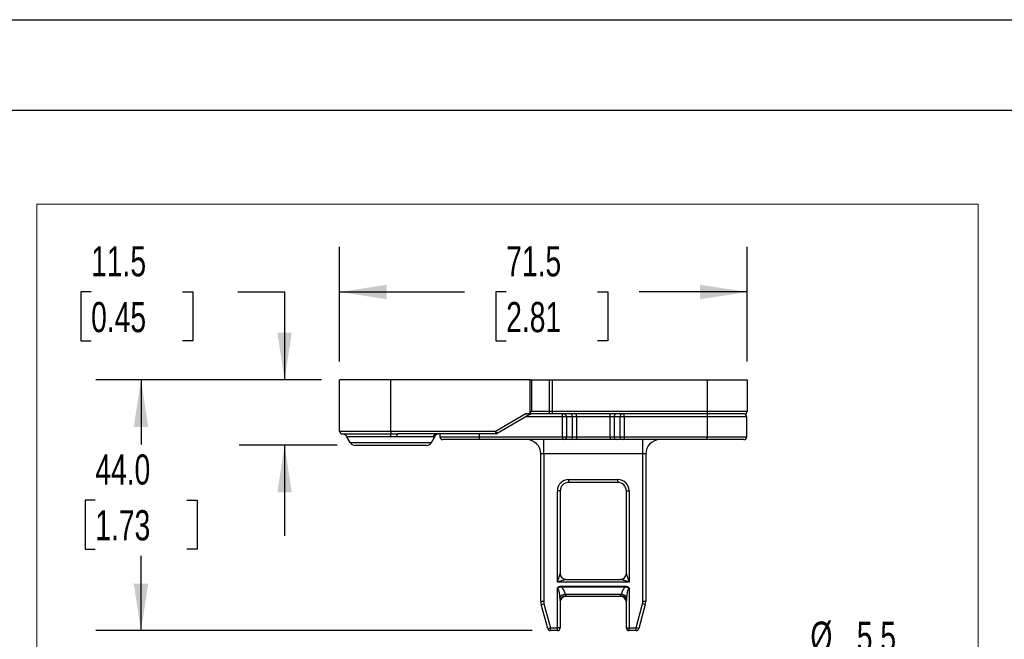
# Model space of a CAD drawing. Header units: millimetres. Extents: x 0 to 838, y 0 to 648.
# Tile 42 of 59: x 437 to 644, y 517 to 648. Entities that reach past the tile are written whole.
import ezdxf

# ---------------------------------------------------------------- set-up
doc = ezdxf.new("R2010")
doc.units = ezdxf.units.MM
doc.header["$LTSCALE"] = 3
doc.layers.add('DIMENSIONS', color=140, linetype='Continuous', lineweight=25)
doc.layers.add('TEXT', color=140, linetype='Continuous', lineweight=25)
doc.styles.add('SLDTEXTSTYLE0', font='TXT', dxfattribs={"width": 0.7})
doc.dimstyles.new('SLDDIMSTYLE10', dxfattribs={"dimtxt": 6.474023, "dimasz": 9.906, "dimexe": 0, "dimexo": 0.0625, "dimgap": 1.618506, "dimtad": 0, "dimtih": 1, "dimtoh": 1, "dimdec": 1, "dimlfac": 0.833333, "dimrnd": 1e-09, "dimzin": 12, "dimdsep": 46, "dimtxsty": 'SLDTEXTSTYLE0', "dimsah": 1, "dimcen": 0.09, "dimadec": 0, "dimazin": 3, "dimtfac": 1, "dimtdec": 1, "dimtofl": 0, "dimtmove": 0, "dimatfit": 3, "dimfxl": 0, "dimfrac": 2, "dimtolj": 1, "dimtzin": 12, "dimarcsym": 0})
doc.dimstyles.new('SLDDIMSTYLE11', dxfattribs={"dimtxt": 6.474023, "dimasz": 9.906, "dimexe": 0, "dimexo": 0.0625, "dimgap": 1.618506, "dimtad": 0, "dimtih": 1, "dimtoh": 1, "dimdec": 1, "dimlfac": 0.833333, "dimrnd": 1e-09, "dimzin": 12, "dimdsep": 46, "dimtxsty": 'SLDTEXTSTYLE0', "dimsah": 1, "dimcen": 0.09, "dimadec": 0, "dimazin": 3, "dimtfac": 1, "dimtdec": 1, "dimtmove": 0, "dimatfit": 0, "dimfxl": 0, "dimfrac": 2, "dimtolj": 1, "dimtzin": 12, "dimarcsym": 0})
doc.dimstyles.new('SLDDIMSTYLE12', dxfattribs={"dimtxt": 6.474023, "dimasz": 9.906, "dimexe": 0, "dimexo": 0.0625, "dimgap": 1.618506, "dimtad": 0, "dimtih": 1, "dimtoh": 1, "dimdec": 1, "dimlfac": 0.833333, "dimrnd": 1e-09, "dimzin": 4, "dimdsep": 46, "dimtxsty": 'SLDTEXTSTYLE0', "dimsah": 1, "dimcen": 0.09, "dimadec": 0, "dimazin": 1, "dimtfac": 1, "dimtdec": 1, "dimtofl": 0, "dimtmove": 0, "dimatfit": 3, "dimfxl": 0, "dimfrac": 2, "dimtolj": 1, "dimtzin": 12, "dimarcsym": 0})
doc.dimstyles.new('SLDDIMSTYLE14', dxfattribs={"dimtxt": 6.474023, "dimasz": 9.906, "dimexe": 0, "dimexo": 0.0625, "dimgap": 1.618506, "dimtad": 0, "dimtih": 1, "dimtoh": 1, "dimdec": 1, "dimlfac": 0.833333, "dimrnd": 1e-09, "dimzin": 12, "dimdsep": 46, "dimtxsty": 'SLDTEXTSTYLE0', "dimsah": 1, "dimcen": 0, "dimadec": 0, "dimazin": 3, "dimtfac": 1, "dimtdec": 1, "dimtofl": 0, "dimtmove": 0, "dimatfit": 3, "dimfxl": 0, "dimfrac": 2, "dimtolj": 1, "dimtzin": 12, "dimarcsym": 0})

# ---------------------------------------------------------------- blocks, each defined once
blk = doc.blocks.new('_D_30')
at = {"layer": 'DIMENSIONS'}
for p, q in [((504.56, 575.74), (504.56, 599.93)), ((590.36, 575.74), (590.36, 599.93)), ((504.56, 590.4), (530.85, 590.4)), ((539.63, 590.4), (537.45, 590.4)), ((537.45, 590.4), (537.45, 580.11)), ((558.86, 590.4), (561.04, 590.4)), ((561.04, 590.4), (561.04, 580.11)), ((590.36, 590.4), (567.64, 590.4)), ((537.45, 580.11), (539.63, 580.11)), ((561.04, 580.11), (558.86, 580.11))]:
    blk.add_line(p, q, dxfattribs=at)
for points in [[(504.56, 590.4), (514.46, 588.88), (514.46, 591.92)], [(590.36, 590.4), (580.45, 591.92), (580.45, 588.88)]]:
    blk.add_solid(points, dxfattribs=at)
at = {"layer": 'DIMENSIONS', "char_height": 6.35, "attachment_point": 1, "style": 'SLDTEXTSTYLE0'}
for s, insert in [('71.5', (539.63, 600.04)), ('2.81', (539.63, 588.3))]:
    blk.add_mtext(s, dxfattribs=dict(at, insert=insert))
blk = doc.blocks.new('_D_31')
at = {"layer": 'DIMENSIONS'}
for p, q in [((452.26, 590.4), (450.09, 590.4)), ((450.09, 590.4), (450.09, 580.11)), ((471.5, 590.4), (473.68, 590.4)), ((473.68, 590.4), (473.68, 580.11)), ((483.17, 590.4), (492.98, 590.4)), ((492.98, 590.4), (492.98, 571.93)), ((450.09, 580.11), (452.26, 580.11)), ((473.68, 580.11), (471.5, 580.11)), ((500.75, 571.93), (483.45, 571.93)), ((504.03, 558.13), (483.45, 558.13)), ((492.98, 558.13), (492.98, 539.08))]:
    blk.add_line(p, q, dxfattribs=at)
for points in [[(492.98, 571.93), (494.5, 581.83), (491.46, 581.83)], [(492.98, 558.13), (491.46, 548.22), (494.5, 548.22)]]:
    blk.add_solid(points, dxfattribs=at)
at = {"layer": 'DIMENSIONS', "char_height": 6.35, "attachment_point": 1, "style": 'SLDTEXTSTYLE0'}
for s, insert in [('11.5', (452.26, 600.04)), ('0.45', (452.26, 588.3))]:
    blk.add_mtext(s, dxfattribs=dict(at, insert=insert))
blk = doc.blocks.new('_D_32')
at = {"layer": 'DIMENSIONS'}
for p, q in [((500.75, 571.93), (453.23, 571.93)), ((462.76, 571.93), (462.76, 558.32)), ((453.14, 546.58), (450.97, 546.58)), ((450.97, 546.58), (450.97, 536.29)), ((472.38, 546.58), (474.55, 546.58)), ((474.55, 546.58), (474.55, 536.29)), ((450.97, 536.29), (453.14, 536.29)), ((462.76, 519.13), (462.76, 534.84)), ((474.55, 536.29), (472.38, 536.29)), ((545.13, 519.13), (453.23, 519.13))]:
    blk.add_line(p, q, dxfattribs=at)
for points in [[(462.76, 571.93), (461.24, 562.02), (464.28, 562.02)], [(462.76, 519.13), (464.28, 529.03), (461.24, 529.03)]]:
    blk.add_solid(points, dxfattribs=at)
at = {"layer": 'DIMENSIONS', "char_height": 6.35, "attachment_point": 1, "style": 'SLDTEXTSTYLE0'}
for s, insert in [('44.0', (453.14, 556.22)), ('1.73', (453.14, 544.48))]:
    blk.add_mtext(s, dxfattribs=dict(at, insert=insert))
blk = doc.blocks.new('_D_35')
at = {"layer": 'DIMENSIONS'}
for p, q in [((605.85, 511.41), (603.68, 511.41)), ((603.68, 511.41), (603.68, 501.12)), ((625.09, 511.41), (627.27, 511.41)), ((627.27, 511.41), (627.27, 501.12)), ((583.61, 488.5), (591.41, 502.01)), ((591.41, 502.01), (596.74, 502.01)), ((603.68, 501.12), (605.85, 501.12)), ((627.27, 501.12), (625.09, 501.12))]:
    blk.add_line(p, q, dxfattribs=at)
blk.add_solid([(583.61, 488.5), (589.88, 496.31), (587.24, 497.84)], dxfattribs=at)
at = {"layer": 'DIMENSIONS', "char_height": 6.35, "attachment_point": 1, "style": 'SLDTEXTSTYLE0'}
for s, insert in [('%%c', (603.66, 521.04)), ('5.5', (613.43, 521.04)), ('0.22', (605.85, 509.3)), ('(2x)', (606.43, 497.57))]:
    blk.add_mtext(s, dxfattribs=dict(at, insert=insert))

msp = doc.modelspace()

# ---------------------------------------------------------------- linework, layer by layer
at = {"color": 7, "linetype": 'Continuous'}
msp.add_line((0.007411, 647.708022), (838.207411, 647.708022), dxfattribs=at)
at = {"color": 179, "linetype": 'Continuous', "lineweight": 18}
for p, q in [((440.812304, 608.858812), (638.950444, 608.858812)), ((440.812304, 608.858812), (440.812304, 424.925428)), ((638.950444, 608.858812), (638.950444, 424.925428))]:
    msp.add_line(p, q, dxfattribs=at)
for p, q in [((515.357106, 571.926695), (504.557106, 571.926695)), ((504.557106, 561.126695), (504.557106, 571.926695)), ((515.357106, 561.126695), (515.357106, 571.926695)), ((544.67095, 571.926695), (515.357106, 571.926695)), ((544.67095, 565.026695), (544.67095, 571.926695)), ((544.67095, 571.926695), (544.97095, 571.926695)), ((544.97095, 571.926695), (544.97095, 565.326695)), ((544.97095, 571.926695), (548.71018, 571.926695)), ((548.71018, 565.326695), (548.71018, 571.926695)), ((548.71018, 571.926695), (549.31018, 571.926695)), ((549.31018, 571.926695), (549.31018, 565.326695)), ((549.31018, 571.926695), (581.957106, 571.926695)), ((581.957106, 571.926695), (581.957106, 565.326695)), ((581.957106, 571.926695), (590.357106, 571.926695)), ((590.357106, 571.926695), (590.357106, 565.326695)), ((537.396336, 561.126695), (543.631719, 564.726695)), ((544.842378, 564.732849), (537.696336, 560.60708)), ((551.460049, 564.126695), (543.792489, 564.126695)), ((548.41018, 564.726695), (544.831719, 564.726695)), ((544.97095, 565.326695), (548.71018, 565.326695)), ((549.31018, 564.726695), (548.41018, 564.726695)), ((548.71018, 565.326695), (549.31018, 565.326695)), ((549.31018, 565.326695), (549.31018, 564.726695)), ((549.31018, 565.326695), (581.957106, 565.326695)), ((581.957106, 564.726695), (549.31018, 564.726695)), ((551.460049, 564.126695), (551.460049, 564.726695)), ((552.308578, 564.126695), (551.460049, 564.126695)), ((551.460049, 559.926695), (551.460049, 564.126695)), ((552.308578, 564.126695), (552.308578, 559.926695)), ((553.585634, 564.126695), (552.308578, 564.126695)), ((553.585634, 559.926695), (553.585634, 564.126695)), ((554.434162, 564.126695), (553.585634, 564.126695)), ((554.434162, 564.126695), (554.434162, 564.726695)), ((554.434162, 564.126695), (554.434162, 559.926695)), ((561.480049, 564.126695), (554.434162, 564.126695)), ((561.480049, 564.126695), (561.480049, 564.726695)), ((562.328578, 564.126695), (561.480049, 564.126695)), ((561.480049, 559.926695), (561.480049, 564.126695)), ((563.605634, 564.126695), (562.328578, 564.126695)), ((562.328578, 564.126695), (562.328578, 559.926695)), ((563.605634, 559.926695), (563.605634, 564.126695)), ((564.454162, 564.126695), (563.605634, 564.126695)), ((564.454162, 564.126695), (564.454162, 564.726695)), ((581.957106, 564.126695), (564.454162, 564.126695)), ((564.454162, 564.126695), (564.454162, 559.926695)), ((581.957106, 565.326695), (590.357106, 565.326695)), ((581.957106, 565.326695), (581.957106, 564.726695)), ((589.757106, 564.726695), (581.957106, 564.726695)), ((581.957106, 564.726695), (581.957106, 564.126695)), ((581.957106, 564.126695), (581.957106, 559.926695)), ((590.237106, 564.126695), (581.957106, 564.126695)), ((590.237106, 564.126695), (590.237106, 559.926695)), ((504.557106, 561.126695), (515.357106, 561.126695)), ((505.12569, 560.527518), (515.357106, 560.527518)), ((515.357106, 559.929164), (506.10209, 559.929164)), ((506.796336, 558.726695), (506.10209, 559.929164)), ((515.357106, 561.126695), (537.396336, 561.126695)), ((515.357106, 561.126695), (515.357106, 560.527518)), ((515.357106, 559.929164), (515.357106, 560.527518)), ((524.188228, 559.926695), (516.597039, 559.926695)), ((537.396336, 560.526695), (516.73629, 560.526695)), ((523.917875, 558.726695), (524.841153, 560.325859)), ((524.841153, 560.325859), (524.970638, 560.488097)), ((525.677106, 560.526695), (525.677106, 559.926695)), ((525.677106, 559.926695), (533.957106, 559.926695)), ((533.957106, 560.526695), (533.957106, 559.926695)), ((533.957106, 559.926695), (533.957106, 559.326695)), ((533.957106, 559.926695), (551.460049, 559.926695)), ((537.696336, 560.60708), (537.396336, 561.126695)), ((537.396336, 561.126695), (537.396336, 560.526695)), ((551.460049, 559.926695), (552.308578, 559.926695)), ((551.460049, 559.926695), (551.460049, 559.326695)), ((552.308578, 559.926695), (553.585634, 559.926695)), ((553.585634, 559.926695), (554.434162, 559.926695)), ((554.434162, 559.926695), (554.434162, 559.326695)), ((554.434162, 559.926695), (561.480049, 559.926695)), ((561.480049, 559.926695), (562.328578, 559.926695)), ((561.480049, 559.926695), (561.480049, 559.326695)), ((562.328578, 559.926695), (563.605634, 559.926695)), ((563.605634, 559.926695), (564.454162, 559.926695)), ((564.454162, 559.926695), (581.957106, 559.926695)), ((564.454162, 559.926695), (564.454162, 559.326695)), ((581.957106, 559.926695), (590.237106, 559.926695)), ((581.957106, 559.326695), (581.957106, 559.926695)), ((506.796336, 558.726695), (523.917875, 558.726695)), ((522.878645, 558.126695), (507.835567, 558.126695)), ((533.957106, 559.326695), (526.277106, 559.326695)), ((551.460049, 559.326695), (533.957106, 559.326695)), ((547.517106, 556.326695), (547.517106, 559.326695)), ((551.884314, 559.326695), (551.460049, 559.326695)), ((553.16137, 559.326695), (551.884314, 559.326695)), ((554.434162, 559.326695), (553.16137, 559.326695)), ((561.480049, 559.326695), (554.434162, 559.326695)), ((562.752842, 559.326695), (561.480049, 559.326695)), ((564.029898, 559.326695), (562.752842, 559.326695)), ((564.454162, 559.326695), (564.029898, 559.326695)), ((581.957106, 559.326695), (564.454162, 559.326695)), ((568.397106, 556.326695), (568.397106, 559.326695)), ((589.637106, 559.326695), (581.957106, 559.326695)), ((547.517106, 556.326695), (546.917106, 556.326695)), ((546.917106, 525.26466), (546.917106, 556.326695)), ((568.397106, 556.326695), (547.517106, 556.326695)), ((547.517106, 556.326695), (547.517106, 525.26466)), ((568.997106, 556.326695), (568.397106, 556.326695)), ((568.397106, 525.26466), (568.397106, 556.326695)), ((568.997106, 556.326695), (568.997106, 525.26466)), ((552.797106, 550.926695), (563.117106, 550.926695)), ((552.797106, 550.326695), (552.797106, 550.926695)), ((563.117106, 550.326695), (552.797106, 550.326695)), ((563.117106, 550.326695), (563.117106, 550.926695)), ((550.397106, 529.326695), (550.397106, 548.526695)), ((550.997106, 548.526695), (550.397106, 548.526695)), ((550.997106, 548.526695), (550.997106, 531.126695)), ((564.917106, 548.526695), (565.517106, 548.526695)), ((564.917106, 531.126695), (564.917106, 548.526695)), ((565.517106, 548.526695), (565.517106, 529.326695)), ((565.517106, 529.326695), (550.397106, 529.326695)), ((552.197106, 529.926695), (563.717106, 529.926695)), ((550.397106, 519.726695), (550.397106, 528.045156)), ((551.268667, 528.49531), (564.645545, 528.49531)), ((551.268667, 528.25531), (551.268667, 528.49531)), ((564.645545, 528.25531), (551.268667, 528.25531)), ((552.038606, 526.806695), (563.875605, 526.806695)), ((552.197106, 526.469103), (552.197106, 526.326695)), ((563.717106, 526.326695), (563.717106, 526.469103)), ((564.645545, 528.25531), (564.645545, 528.49531)), ((565.517106, 528.045156), (565.517106, 519.726695)), ((547.517106, 525.26466), (546.917106, 525.26466)), ((546.998884, 524.643494), (547.578439, 524.798786)), ((548.357946, 519.571403), (546.998884, 524.643494)), ((547.578439, 524.798786), (548.937502, 519.726695)), ((550.997106, 525.447113), (550.997106, 519.726695)), ((563.717106, 526.326695), (552.197106, 526.326695)), ((564.917106, 519.726695), (564.917106, 525.447113)), ((566.97671, 519.726695), (568.335772, 524.798786)), ((568.915328, 524.643494), (567.556265, 519.571403)), ((568.915328, 524.643494), (568.335772, 524.798786)), ((568.997106, 525.26466), (568.397106, 525.26466)), ((548.357946, 519.571403), (548.937502, 519.726695)), ((548.937502, 519.726695), (550.397106, 519.726695)), ((548.937502, 519.126695), (548.937502, 519.726695)), ((550.397106, 519.126695), (548.937502, 519.126695)), ((550.997106, 519.726695), (550.397106, 519.726695)), ((550.397106, 519.126695), (550.397106, 519.726695)), ((564.917106, 519.726695), (565.517106, 519.726695)), ((565.517106, 519.726695), (566.97671, 519.726695)), ((565.517106, 519.126695), (565.517106, 519.726695)), ((566.97671, 519.126695), (565.517106, 519.126695)), ((567.556265, 519.571403), (566.97671, 519.726695)), ((566.97671, 519.126695), (566.97671, 519.726695))]:
    msp.add_line(p, q)
at = {"flags": 128}
msp.add_lwpolyline([(548.71018, 565.326695), (548.704416, 565.209641), (548.687344, 565.097085), (548.659621, 564.993353), (548.622312, 564.902431), (548.576851, 564.827813), (548.524985, 564.772367), (548.468707, 564.738224), (548.41018, 564.726695)], dxfattribs=at)
for centre, radius, start, end in [((551.778248, 564.201695), 0.535607, 351.95053302, 78.57824634), ((553.055304, 564.201695), 0.535607, 351.95053302, 78.57824634), ((562.858908, 564.201695), 0.535607, 101.42175366, 188.04946698), ((564.135964, 564.201695), 0.535607, 101.42175366, 188.04946698), ((589.637106, 564.126695), 0.6, 0, 90), ((589.757106, 565.326695), 0.6, 270, 0), ((505.157106, 561.126695), 0.6, 180, 266.99869077), ((505.06286, 559.329164), 1.2, 30, 86.99869077), ((517.566041, 560.017962), 0.973291, 148.48691834, 185.38064579), ((525.190598, 559.389501), 1.137244, 90.53328376, 151.81206214), ((525.5658, 559.672461), 1.042054, 131.65255135, 152.52337345), ((526.277106, 559.926695), 0.6, 180, 270), ((537.396336, 561.126695), 0.6, 270, 300), ((551.778248, 559.851695), 0.535607, 281.42175366, 8.04946698), ((553.055304, 559.851695), 0.535607, 281.42175366, 8.04946698), ((562.858908, 559.851695), 0.535607, 171.95053302, 258.57824634), ((564.135964, 559.851695), 0.535607, 171.95053302, 258.57824634), ((589.637106, 559.926695), 0.6, 270, 0), ((507.835567, 559.326695), 1.2, 210, 270), ((522.878645, 559.326695), 1.2, 270, 330), ((543.917106, 556.326695), 3, 0, 90), ((571.997106, 556.326695), 3, 90, 180), ((552.797106, 548.526695), 2.4, 90, 180), ((552.797106, 548.526695), 1.8, 90, 180), ((563.117106, 548.526695), 2.4, 0, 90), ((563.117106, 548.526695), 1.8, 0, 90), ((552.197106, 531.126695), 1.2, 180, 270), ((563.717106, 531.126695), 1.2, 270, 0), ((552.274472, 525.07853), 1.744187, 97.77191216, 139.69814821), ((552.114702, 525.350357), 1.121777, 85.78737286, 175.05192476), ((563.799509, 525.350357), 1.121777, 4.94807524, 94.21262714), ((563.639739, 525.07853), 1.744187, 40.30185179, 82.22808784), ((549.317106, 525.26466), 2.4, 180, 195), ((549.317106, 525.26466), 1.8, 180, 195), ((552.197106, 525.126695), 1.2, 90, 180), ((563.717106, 525.126695), 1.2, 0, 90), ((566.597106, 525.26466), 1.8, 345, 0), ((566.597106, 525.26466), 2.4, 345, 0), ((548.937502, 519.726695), 0.6, 195, 270), ((550.397106, 519.726695), 0.6, 270, 0), ((565.517106, 519.726695), 0.6, 180, 270), ((566.97671, 519.726695), 0.6, 270, 345)]:
    msp.add_arc(centre, radius, start, end)
for points, knots in [([(543.631719, 564.726695), (543.831719, 564.726695), (544.046079, 564.75349), (544.41736, 564.860669), (544.57095, 564.940092), (544.67095, 565.026695)], [0, 0, 0, 0, 0.5, 0.5, 1, 1, 1, 1]), ([(544.842378, 564.732849), (544.85005, 564.738612), (544.864573, 564.749522), (544.87424, 564.774302), (544.875085, 564.800877), (544.867926, 564.827382), (544.854106, 564.85151), (544.83453, 564.871651), (544.808595, 564.886595), (544.776422, 564.894955), (544.739489, 564.891097), (544.689002, 564.876832), (544.621376, 564.861144), (544.538393, 564.841657), (544.375461, 564.806575), (544.149594, 564.766936), (543.873662, 564.73369), (543.706186, 564.728848), (543.631719, 564.726695)], [0, 0, 0, 0, 0.0542310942, 0.1026665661, 0.1454740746, 0.1828980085, 0.2153058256, 0.2432645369, 0.26765451, 0.2929268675, 0.3163164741, 0.3382106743, 0.3900546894, 0.445499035, 0.4958579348, 0.6976218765, 0.8655504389, 1, 1, 1, 1]), ([(515.357106, 560.527518), (515.585761, 560.527406), (516.045665, 560.52718), (516.505218, 560.526857), (516.73629, 560.526695)], [0, 0, 0, 0, 0.49717830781, 1, 1, 1, 1]), ([(524.641291, 560.153251), (524.615661, 560.130523), (524.565589, 560.08612), (524.490006, 560.031529), (524.401332, 559.979059), (524.299959, 559.936257), (524.22493, 559.929836), (524.188228, 559.926695)], [0, 0, 0, 0, 0.17456615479, 0.34104866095, 0.49991301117, 0.75537431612, 1, 1, 1, 1]), ([(524.841153, 560.325859), (524.84055, 560.325357), (524.839345, 560.324355), (524.829597, 560.316225), (524.814075, 560.303244), (524.789113, 560.282275), (524.75245, 560.251476), (524.702808, 560.209135), (524.661257, 560.171388), (524.641291, 560.153251)], [0, 0, 0, 0, 0.1253696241, 0.2505213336, 0.3755645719, 0.50060976, 0.6799338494, 0.8462030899, 1, 1, 1, 1]), ([(524.879885, 560.454839), (524.884625, 560.461675), (524.896028, 560.47812), (525.065553, 560.509654), (525.164614, 560.528081)], [0, 0, 0, 0, 0.4156562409, 1, 1, 1, 1]), ([(550.397106, 529.326695), (550.427672, 529.418117), (550.482906, 529.583318), (550.556567, 529.804232), (550.637456, 530.04827), (550.724835, 530.309096), (550.819179, 530.593197), (550.894845, 530.819518), (550.947813, 530.978912), (550.978044, 531.069416), (550.993986, 531.117243), (550.996111, 531.12368), (550.997106, 531.126695)], [0, 0, 0, 0, 0.1380766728, 0.2495057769, 0.3342902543, 0.5084065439, 0.648304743, 0.7758317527, 0.873079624, 0.922466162, 0.9636848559, 1, 1, 1, 1]), ([(564.917106, 531.126695), (564.91744, 531.125679), (564.918128, 531.123593), (564.923592, 531.107131), (564.932203, 531.081302), (564.944261, 531.04519), (564.970055, 530.967906), (565.019331, 530.819627), (565.095033, 530.593188), (565.189379, 530.309124), (565.288178, 530.01403), (565.39935, 529.678541), (565.473424, 529.457214), (565.517106, 529.326695)], [0, 0, 0, 0, 0.0215164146, 0.044188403, 0.0689208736, 0.0964160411, 0.1271875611, 0.2243934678, 0.3519017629, 0.4917403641, 0.6658314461, 0.80293642, 1, 1, 1, 1]), ([(552.197106, 529.926695), (552.19609, 529.92636), (552.194004, 529.925673), (552.177542, 529.920209), (552.151713, 529.911598), (552.115601, 529.89954), (552.038317, 529.873745), (551.890038, 529.824469), (551.663599, 529.748767), (551.379535, 529.654422), (551.084441, 529.555622), (550.748952, 529.444451), (550.527625, 529.370377), (550.397106, 529.326695)], [0, 0, 0, 0, 0.02151641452, 0.04418840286, 0.06892087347, 0.09641604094, 0.12718756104, 0.22439346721, 0.35190176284, 0.49174036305, 0.66583144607, 0.80293641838, 1, 1, 1, 1]), ([(565.517106, 529.326695), (565.425683, 529.357261), (565.260483, 529.412495), (565.039568, 529.486156), (564.795531, 529.567045), (564.534705, 529.654424), (564.250604, 529.748768), (564.024282, 529.824434), (563.864888, 529.877402), (563.774385, 529.907633), (563.726558, 529.923575), (563.720121, 529.9257), (563.717106, 529.926695)], [0, 0, 0, 0, 0.1380766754, 0.2495057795, 0.3342902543, 0.508406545, 0.648304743, 0.7758317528, 0.8730796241, 0.922466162, 0.9636848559, 1, 1, 1, 1]), ([(550.397106, 528.045156), (550.421192, 528.129602), (550.478044, 528.200423), (550.607882, 528.315821), (550.683285, 528.361247), (550.920445, 528.466022), (551.094651, 528.49531), (551.268667, 528.49531)], [0, 0, 0, 0, 0.25, 0.25, 0.5, 0.5, 1, 1, 1, 1]), ([(551.268667, 528.25531), (551.224721, 528.260644), (551.14098, 528.270807), (551.020225, 528.27145), (550.911426, 528.262339), (550.802062, 528.240945), (550.697143, 528.208921), (550.605605, 528.170317), (550.541807, 528.134584), (550.491271, 528.102133), (550.445254, 528.072723), (550.411827, 528.053584), (550.397106, 528.045156)], [0, 0, 0, 0, 0.1442194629, 0.2748194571, 0.3928410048, 0.4994528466, 0.6371175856, 0.7494143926, 0.8223093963, 0.8748709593, 0.944894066, 1, 1, 1, 1]), ([(550.944273, 526.206695), (550.933405, 526.321412), (550.912837, 526.538524), (550.871649, 526.844434), (550.826515, 527.112391), (550.778205, 527.342338), (550.721986, 527.557791), (550.656555, 527.749794), (550.583449, 527.900567), (550.515431, 527.987845), (550.458789, 528.035298), (550.416347, 528.042081), (550.397106, 528.045156)], [0, 0, 0, 0, 0.1746353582, 0.3305130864, 0.4676855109, 0.5862297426, 0.6862659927, 0.8044927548, 0.8932052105, 0.9370127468, 0.9714446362, 1, 1, 1, 1]), ([(551.268667, 528.25531), (551.434441, 528.096413), (551.589703, 527.886819), (551.853088, 527.39127), (551.960866, 527.105963), (552.038606, 526.806695)], [0, 0, 0, 0, 0.5, 0.5, 1, 1, 1, 1]), ([(552.038606, 526.806695), (552.05399, 526.780499), (552.081908, 526.732959), (552.117593, 526.672879), (552.154384, 526.607742), (552.187982, 526.53782), (552.194214, 526.490885), (552.197106, 526.469103)], [0, 0, 0, 0, 0.2038936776, 0.3700281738, 0.4985552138, 0.7672905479, 1, 1, 1, 1]), ([(563.717106, 526.469103), (563.717774, 526.479284), (563.719156, 526.500356), (563.729562, 526.536545), (563.745915, 526.577569), (563.772051, 526.630686), (563.815806, 526.705207), (563.853531, 526.769232), (563.875605, 526.806695)], [0, 0, 0, 0, 0.1120221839, 0.2318477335, 0.3606065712, 0.4992102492, 0.7069693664, 1, 1, 1, 1]), ([(563.875605, 526.806695), (563.953346, 527.105963), (564.061124, 527.39127), (564.324508, 527.886819), (564.47977, 528.096413), (564.645545, 528.25531)], [0, 0, 0, 0, 0.5, 0.5, 1, 1, 1, 1]), ([(564.645545, 528.49531), (564.732628, 528.49531), (564.818634, 528.487954), (564.988137, 528.456094), (565.072566, 528.431184), (565.2307, 528.361371), (565.306259, 528.315877), (565.436173, 528.200425), (565.493472, 528.128016), (565.517106, 528.045156)], [0, 0, 0, 0, 0.25, 0.25, 0.5, 0.5, 0.75, 0.75, 1, 1, 1, 1]), ([(565.517106, 528.045156), (565.502345, 528.05361), (565.468811, 528.072814), (565.422702, 528.102246), (565.372131, 528.134767), (565.311411, 528.168539), (565.220601, 528.208914), (565.080242, 528.251159), (564.881522, 528.276585), (564.728922, 528.262827), (564.645545, 528.25531)], [0, 0, 0, 0, 0.0553073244, 0.1256446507, 0.1781423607, 0.2511549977, 0.3518126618, 0.5014469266, 0.7276048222, 1, 1, 1, 1]), ([(565.517106, 528.045156), (565.505778, 528.044151), (565.482187, 528.042057), (565.447888, 528.025803), (565.41425, 528.000672), (565.381116, 527.965691), (565.326046, 527.890518), (565.257643, 527.749957), (565.175886, 527.509578), (565.096612, 527.172313), (565.021502, 526.725405), (564.988259, 526.390986), (564.969939, 526.206695)], [0, 0, 0, 0, 0.0168086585, 0.0350046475, 0.0556621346, 0.0795251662, 0.1070793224, 0.1957572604, 0.3139703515, 0.4908817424, 0.7194353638, 1, 1, 1, 1]), ([(550.997106, 525.447113), (550.996658, 525.480091), (550.995729, 525.548602), (550.98956, 525.659499), (550.980909, 525.780838), (550.969957, 525.91306), (550.95744, 526.055975), (550.948755, 526.15539), (550.944273, 526.206695)], [0, 0, 0, 0, 0.1384091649, 0.2875506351, 0.4479188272, 0.6199113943, 0.8038506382, 1, 1, 1, 1]), ([(564.969939, 526.206695), (564.963278, 526.130989), (564.950581, 525.986683), (564.93347, 525.784319), (564.920329, 525.605178), (564.91814, 525.497825), (564.917106, 525.447113)], [0, 0, 0, 0, 0.2896526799, 0.5521142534, 0.7884224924, 1, 1, 1, 1])]:
    msp.add_open_spline(points, degree=3, knots=knots)
for points in [[(544.97095, 565.326695), (544.881292, 565.223167), (544.774477, 565.116352), (544.67095, 565.026695)], [(516.597039, 559.926695), (516.186283, 559.927518), (515.771728, 559.928341), (515.357106, 559.929164)]]:
    msp.add_open_spline(points, degree=3)
at = {"layer": 'TEXT'}
msp.add_line((19.05, 628.65), (819.15, 628.65), dxfattribs=at)

# ---------------------------------------------------------------- dimensions: what is measured, and where the dimension line sits
at = {"layer": 'DIMENSIONS'}
for base, p1, p2, dimstyle, picture, middle in [((492.979759, 571.926695), (507.835567, 558.126695), (504.557106, 571.926695), 'SLDDIMSTYLE11', '_D_31', (492.979759, 590.400843)), ((462.759256, 519.126695), (504.557106, 571.926695), (548.937502, 519.126695), 'SLDDIMSTYLE12', '_D_32', (462.759256, 546.580315))]:
    dim = msp.add_linear_dim(base=base, p1=p1, p2=p2, angle=90, dimstyle=dimstyle, dxfattribs=at)
    dim.commit()
    dim.dimension.update_dxf_attribs({"geometry": picture, "text_midpoint": middle, "dimtype": 160})
dim = msp.add_linear_dim(base=(590.357106, 590.400843), p1=(504.557106, 571.926695), p2=(590.357106, 571.926695), dimstyle='SLDDIMSTYLE10', dxfattribs=at)
dim.commit()
dim.dimension.update_dxf_attribs({"geometry": '_D_30', "text_midpoint": (549.24554, 590.400843), "dimtype": 160})
dim = msp.add_diameter_dim_2p(p1=(580.307106, 482.779486), p2=(583.607106, 488.495254), text='<>\\P(2x)', dimstyle='SLDDIMSTYLE14', dxfattribs=at)
dim.commit()
dim.dimension.update_dxf_attribs({"geometry": '_D_35', "text_midpoint": (615.473143, 505.352264), "dimtype": 163})

doc.saveas('drawing.dxf')
